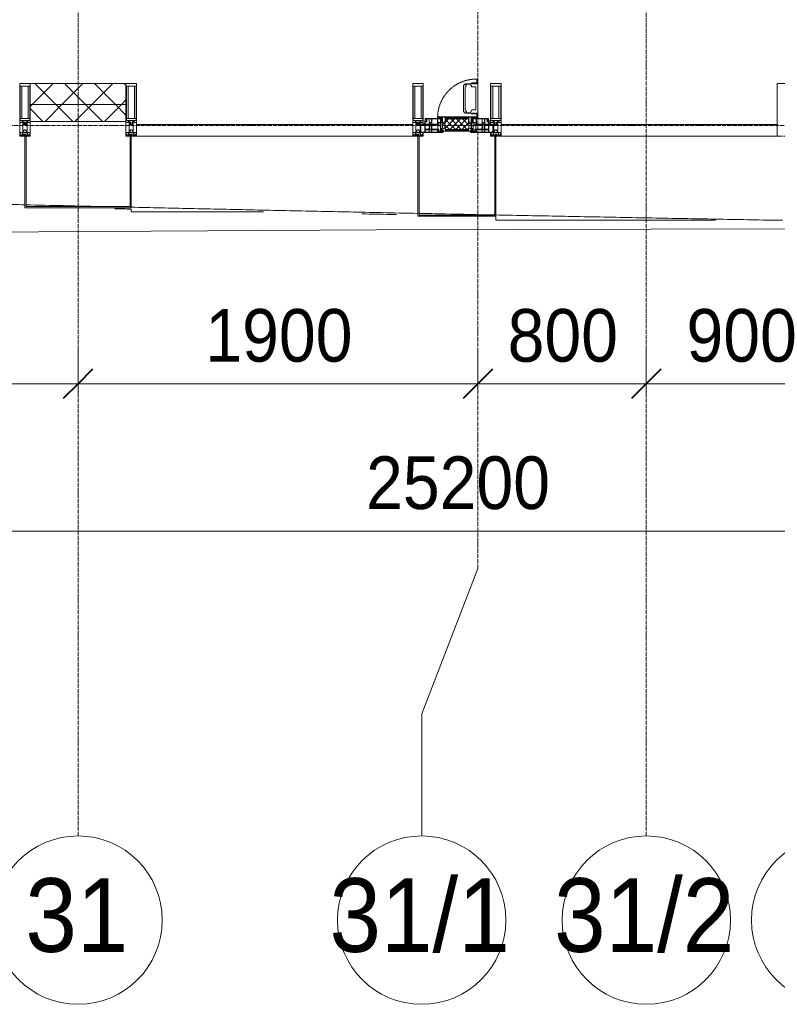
# Model space of a CAD drawing. Header units: millimetres. Extents: x 105790 to 201854, y 7718 to 225473.
# Tile 25 of 50: x 122073 to 125673, y 11226 to 15903. Entities that reach past the tile are written whole.
import ezdxf

# ---------------------------------------------------------------- set-up
doc = ezdxf.new("R2010")
doc.units = ezdxf.units.MM
for name, pattern in [('-D1-02х01', [3, 2, -1]), ('ADSK_Линия сетки', [25, 20, -2.5, 0, -2.5]), ('Линия сетки', [25, 20, -2.5, 0, -2.5])]:
    doc.linetypes.add(name, pattern=pattern)
for name, color, linetype, lineweight in [('Импосты витража', 7, 'Continuous', 18), ('Колонны', 7, 'Continuous', 18), ('Окна', 7, 'Continuous', 18), ('Оси', 7, 'Continuous', 9), ('Панели витража', 7, 'Continuous', 18), ('Размеры', 7, 'Continuous', 9), ('Размеры-100', 7, 'Continuous', 9), ('Стены разрез', 7, 'Continuous', 40), ('Стены штриховка', 7, 'Continuous', 40), ('Форма', 7, 'Continuous', 18), ('Формообразующий элемент-перекрытие', 7, 'Continuous', 18), ('Элементы узлов', 7, 'Continuous', 18)]:
    doc.layers.add(name, color=color, linetype=linetype, lineweight=lineweight)
doc.styles.add('Arial', font='arial.ttf', dxfattribs={"width": 0.9, "height": 250})
doc.styles.add('Arial_1', font='arial.ttf', dxfattribs={"width": 0.9, "height": 350})
doc.dimstyles.new('Основной_2_5_мм', dxfattribs={"dimscale": 304.8, "dimtxt": 255.06485, "dimasz": 0.463911, "dimexe": 0.492126, "dimexo": 0.492126, "dimgap": 0.098425, "dimtad": 1, "dimdec": 0, "dimdsep": 46, "dimtxsty": 'Arial', "dimblk1": 'OBLIQUE', "dimblk2": 'OBLIQUE', "dimsah": 1, "dimcen": 0.09, "dimdle": 0.492126, "dimazin": 2, "dimtfac": 1, "dimtdec": 4, "dimtix": 1, "dimtmove": 0, "dimatfit": 3, "dimfxl": 1, "dimtvp": 1, "dimtolj": 1, "dimtzin": 0, "dimlwd": 20, "dimlwe": 20, "dimarcsym": 2})
pattern_1 = [(45, (0, 0), (-70.71068, 70.71068), []), (135, (0, 0), (-70.71068, -70.71068), [])]

# ---------------------------------------------------------------- blocks, each defined once
blk = doc.blocks.new('Rectangular Mullion - R_StandardFrame_50Wx250H-V33-МКСС_К4_L23_78_000_')
at = {"layer": 'Импосты витража', "color": 253, "lineweight": 5, "true_color": 0xaaaaaa}
for p, q in [((-25, -250), (-25, 0)), ((-25, 0), (0, 0)), ((5, 0), (25, 0)), ((25, 0), (25, -250)), ((25, -250), (-25, -250))]:
    blk.add_line(p, q, dxfattribs=at)
blk = doc.blocks.new('System Panel - A_PAN_Glass-7508020-МКСС_К4_L23_78_000_')
at = {"layer": 'Панели витража', "color": 253, "lineweight": 5, "true_color": 0xaaaaaa}
for p, q in [((656.25, 55), (-656.25, 55)), ((-656.25, 55), (-656.25, 0)), ((656.25, 0), (656.25, 55)), ((-656.25, 0), (656.25, 0))]:
    blk.add_line(p, q, dxfattribs=at)
blk = doc.blocks.new('A_PAN_Створка - 383мм-V37-МКСС_К4_L23_78_000_')
at = {"layer": 'Панели витража', "lineweight": 5}
h = blk.add_hatch(dxfattribs=at)
h.set_pattern_fill('FP_7', color=256, style=0, pattern_type=2)
h.set_pattern_definition([(45, (-124150, -15350), (-14.1421356, 14.1421356), []), (135, (-124150, -15350), (-14.1421356, -14.1421356), [])])
h.paths.add_polyline_path([(-54.5, 31.8), (54.5, 31.8), (54.9, 34.1), (57.2, 36.4), (57.2, 60.8), (54.6, 63.4), (53.6, 82.7), (-54.6, 81.8), (-54.6, 63.4), (-57.2, 60.8), (-57.2, 36.4), (-54.9, 34.1)])
at = {"layer": 'Окна', "lineweight": 5}
for p, q in [((39.7, 249), (31.1, 240.4)), ((31.1, 117.6), (31.1, 240.4)), ((41.4, 234.2), (39.1, 233.8)), ((70.1, 249), (39.7, 249)), ((41.4, 234.2), (43.5, 236.3)), ((45, 244.7), (42.3, 239.8)), ((42.3, 239.8), (43.5, 236.3)), ((45.9, 246.8), (45, 244.7)), ((63.3, 246.8), (45.9, 246.8)), ((64.1, 245), (63.3, 246.8)), ((64.1, 245), (66.7, 241)), ((66.7, 241), (68.6, 239.7)), ((68.6, 239.7), (68.6, 236.4)), ((68.6, 236.4), (71.1, 233.9)), ((70.1, 252.9), (70.1, 249)), ((95.1, 252.9), (70.1, 252.9)), ((71.1, 233.9), (89.5, 233.9)), ((74.1, 248.4), (74.1, 252.9)), ((89.1, 248.4), (74.1, 248.4)), ((89.1, 252.9), (89.1, 248.4)), ((89.5, 233.9), (90.6, 232.8)), ((93.1, 248.4), (93.1, 252.9)), ((97.9, 248.4), (93.1, 248.4)), ((95.1, 270.5), (95.1, 252.9)), ((99.6, 270.5), (95.1, 270.5)), ((97.9, 262.4), (95.1, 262.4)), ((97.9, 262.4), (97.9, 248.4)), ((99.6, 270.5), (99.6, 87.5)), ((39.1, 179), (39.1, 233.8)), ((90.6, 125.2), (90.6, 232.8)), ((39.1, 179), (39.1, 124.2)), ((39.7, 109), (31.1, 117.6)), ((41.4, 123.8), (39.1, 124.2)), ((70.1, 109), (39.7, 109)), ((41.4, 123.8), (43.5, 121.7)), ((42.3, 118.2), (43.5, 121.7)), ((45, 113.3), (42.3, 118.2)), ((45.9, 111.2), (45, 113.3)), ((63.3, 111.2), (45.9, 111.2)), ((64.1, 113), (63.3, 111.2)), ((64.1, 113), (66.7, 117)), ((66.7, 117), (68.6, 118.3)), ((68.6, 121.6), (71.1, 124.1)), ((68.6, 118.3), (68.6, 121.6)), ((70.1, 105.1), (70.1, 109)), ((95.1, 105.1), (70.1, 105.1)), ((71.1, 124.1), (89.5, 124.1)), ((74.1, 109.6), (74.1, 105.1)), ((89.1, 109.6), (74.1, 109.6)), ((89.1, 105.1), (89.1, 109.6)), ((89.5, 124.1), (90.6, 125.2)), ((93.1, 109.6), (93.1, 105.1)), ((97.9, 109.6), (93.1, 109.6)), ((95.1, 87.5), (95.1, 105.1)), ((97.9, 95.6), (95.1, 95.6)), ((97.9, 95.6), (97.9, 109.6)), ((-171, 57), (-156, 57)), ((-171, 17), (-171, 57)), ((-153, 73.5), (-150, 73.5)), ((-153, 60), (-153, 73.5)), ((-150, 84), (-78, 84)), ((-150, 73.5), (-150, 84)), ((-91.5, 92), (91.5, 92)), ((-91.5, 87.5), (-91.5, 92)), ((-73.9, 87.5), (-91.5, 87.5)), ((-78, 84), (-78, 23.5)), ((-73.9, 62.5), (-73.9, 87.5)), ((-70, 62.5), (-73.9, 62.5)), ((-70, 32.1), (-70, 62.5)), ((70, 62.5), (70, 32.1)), ((73.9, 62.5), (70, 62.5)), ((73.9, 87.5), (73.9, 62.5)), ((91.5, 87.5), (73.9, 87.5)), ((78, 84), (150, 84)), ((78, 23.5), (78, 84)), ((91.5, 92), (91.5, 87.5)), ((99.6, 87.5), (95.1, 87.5)), ((150, 84), (150, 73.5)), ((150, 73.5), (153, 73.5)), ((153, 73.5), (153, 60)), ((156, 57), (171, 57)), ((171, 57), (171, 17)), ((-67.9, 17), (-171, 17)), ((-78, 23.5), (-67.9, 23.5)), ((-61.4, 23.5), (-70, 32.1)), ((-67.9, 23.5), (-64.6, 26.8)), ((-67.9, 17), (-67.9, 23.5)), ((-61.4, 23.5), (-67.9, 17)), ((-64.6, 26.8), (-61.4, 23.5)), ((61.4, 23.5), (-61.4, 23.5)), ((70, 32.1), (61.4, 23.5)), ((61.4, 23.5), (64.6, 26.8)), ((67.9, 17), (61.4, 23.5)), ((64.6, 26.8), (67.9, 23.5)), ((67.9, 23.5), (67.9, 17)), ((67.9, 23.5), (78, 23.5)), ((171, 17), (67.9, 17))]:
    blk.add_line(p, q, dxfattribs=at)
at = {"layer": 'Окна', "color": 253, "lineweight": 5, "true_color": 0xaaaaaa}
for p, q in [((-171, 55.5), (-152, 55.5)), ((-152, 20), (-152, 73.5)), ((-150.5, 69.5), (-150.5, 73.5)), ((-145, 69.5), (-150.5, 69.5)), ((-150.5, 33.6), (-150.5, 68)), ((-150.5, 68), (-143.5, 68)), ((-150.5, 56.6), (-132.4, 56.6)), ((-136.4, 52.4), (-150.5, 52.4)), ((-148.5, 82.5), (-132.4, 82.5)), ((-148.5, 81), (-148.5, 82.5)), ((-143.5, 81), (-148.5, 81)), ((-145, 69.5), (-145, 79.5)), ((-143.5, 68), (-143.5, 81)), ((-137.2, 54.8), (-135.8, 50.8)), ((-132.5, 54.8), (-137.2, 54.8)), ((-132.1, 49), (-135.8, 50.8)), ((-132.5, 53.8), (-133.4, 52)), ((-133.4, 52), (-130.1, 50.4)), ((-132.5, 53.8), (-132.5, 54.8)), ((-132.4, 56.6), (-132.4, 82.5)), ((-132.1, 49), (-132.1, 36.8)), ((-131, 82.5), (-120.8, 82.5)), ((-131, 82.5), (-131, 64.6)), ((-131, 64.6), (-120.8, 64.6)), ((-131, 56.5), (-131, 62.6)), ((-120.8, 62.6), (-131, 62.6)), ((-131, 56.5), (-120.8, 56.5)), ((-131, 55.1), (-131, 52.7)), ((-120.8, 55.1), (-131, 55.1)), ((-129.4, 51.1), (-131, 52.7)), ((-130.1, 50.4), (-129.4, 51.1)), ((-130.1, 35.3), (-130.1, 50.4)), ((-122.4, 51.1), (-120.8, 52.7)), ((-121.7, 50.4), (-122.4, 51.1)), ((-118.4, 52), (-121.7, 50.4)), ((-121.7, 35.3), (-121.7, 50.4)), ((-120.8, 82.5), (-120.8, 64.6)), ((-120.8, 56.5), (-120.8, 62.6)), ((-120.8, 55.1), (-120.8, 52.7)), ((-119.7, 49), (-115.9, 50.8)), ((-119.7, 49), (-119.7, 36.8)), ((-119.3, 82.5), (-92.5, 82.5)), ((-119.3, 56.6), (-119.3, 82.5)), ((-92.5, 56.6), (-119.3, 56.6)), ((-119.3, 54.8), (-114.6, 54.8)), ((-119.3, 53.8), (-119.3, 54.8)), ((-119.3, 53.8), (-118.4, 52)), ((-114.6, 54.8), (-115.9, 50.8)), ((-94.1, 52.5), (-115.3, 52.5)), ((-89.9, 50.9), (-94.1, 52.5)), ((-92.5, 56.6), (-92.5, 82.5)), ((-90.8, 82.5), (-79.5, 82.5)), ((-90.8, 64.6), (-90.8, 82.5)), ((-80.1, 64.6), (-90.8, 64.6)), ((-90.8, 62.7), (-90.8, 56.6)), ((-80.4, 62.7), (-90.8, 62.7)), ((-90.8, 56.6), (-85.9, 56.6)), ((-89.9, 52.2), (-88.6, 53.5)), ((-89.9, 52.2), (-89.9, 50.9)), ((-89.9, 35.1), (-89.9, 50.9)), ((-85.9, 53.5), (-88.6, 53.5)), ((-85.9, 56.6), (-85.9, 53.5)), ((-85.9, 53.5), (-78, 45.6)), ((-85, 84), (-85, 87.5)), ((-85, 87.5), (-78, 87.5)), ((-78, 84), (-85, 84)), ((-80.4, 61.1), (-80.4, 62.7)), ((-78, 61.1), (-80.4, 61.1)), ((-80.1, 66.1), (-80.1, 64.6)), ((-78, 66.1), (-80.1, 66.1)), ((-79.5, 82.5), (-79.5, 80.6)), ((-79.5, 80.6), (-78, 80.6)), ((-78, 87.5), (-78, 84)), ((-78, 66.1), (-78, 61.1)), ((78, 87.5), (78, 84)), ((85, 87.5), (78, 87.5)), ((78, 84), (85, 84)), ((79.5, 80.6), (78, 80.6)), ((78, 66.1), (78, 61.1)), ((78, 66.1), (80.1, 66.1)), ((78, 61.1), (80.4, 61.1)), ((85.9, 53.5), (78, 45.6)), ((90.8, 82.5), (79.5, 82.5)), ((79.5, 82.5), (79.5, 80.6)), ((80.1, 66.1), (80.1, 64.6)), ((80.1, 64.6), (90.8, 64.6)), ((80.4, 62.7), (90.8, 62.7)), ((80.4, 61.1), (80.4, 62.7)), ((85, 84), (85, 87.5)), ((85.9, 56.6), (85.9, 53.5)), ((90.8, 56.6), (85.9, 56.6)), ((85.9, 53.5), (88.6, 53.5)), ((89.9, 52.2), (88.6, 53.5)), ((89.9, 50.9), (94.1, 52.5)), ((89.9, 52.2), (89.9, 50.9)), ((89.9, 35.1), (89.9, 50.9)), ((90.8, 64.6), (90.8, 82.5)), ((90.8, 62.7), (90.8, 56.6)), ((119.3, 82.5), (92.5, 82.5)), ((92.5, 56.6), (92.5, 82.5)), ((92.5, 56.6), (119.3, 56.6)), ((94.1, 52.5), (115.3, 52.5)), ((114.6, 54.8), (115.9, 50.8)), ((119.3, 54.8), (114.6, 54.8)), ((119.7, 49), (115.9, 50.8)), ((119.3, 53.8), (118.4, 52)), ((118.4, 52), (121.7, 50.4)), ((119.3, 56.6), (119.3, 82.5)), ((119.3, 53.8), (119.3, 54.8)), ((119.7, 49), (119.7, 36.8)), ((120.8, 82.5), (120.8, 64.6)), ((131, 82.5), (120.8, 82.5)), ((131, 64.6), (120.8, 64.6)), ((120.8, 56.5), (120.8, 62.6)), ((120.8, 62.6), (131, 62.6)), ((131, 56.5), (120.8, 56.5)), ((120.8, 55.1), (120.8, 52.7)), ((120.8, 55.1), (131, 55.1)), ((122.4, 51.1), (120.8, 52.7)), ((121.7, 50.4), (122.4, 51.1)), ((121.7, 35.3), (121.7, 50.4)), ((129.4, 51.1), (131, 52.7)), ((130.1, 50.4), (129.4, 51.1)), ((133.4, 52), (130.1, 50.4)), ((130.1, 35.3), (130.1, 50.4)), ((131, 82.5), (131, 64.6)), ((131, 56.5), (131, 62.6)), ((131, 55.1), (131, 52.7)), ((132.1, 49), (135.8, 50.8)), ((132.1, 49), (132.1, 36.8)), ((132.4, 56.6), (132.4, 82.5)), ((148.5, 82.5), (132.4, 82.5)), ((150.5, 56.6), (132.4, 56.6)), ((132.5, 54.8), (137.2, 54.8)), ((132.5, 53.8), (132.5, 54.8)), ((132.5, 53.8), (133.4, 52)), ((137.2, 54.8), (135.8, 50.8)), ((136.4, 52.4), (150.5, 52.4)), ((143.5, 81), (148.5, 81)), ((143.5, 68), (143.5, 81)), ((150.5, 68), (143.5, 68)), ((145, 69.5), (145, 79.5)), ((145, 69.5), (150.5, 69.5)), ((148.5, 81), (148.5, 82.5)), ((150.5, 69.5), (150.5, 73.5)), ((150.5, 33.6), (150.5, 68)), ((152, 20), (152, 73.5)), ((171, 55.5), (152, 55.5)), ((-171, 18.5), (-153.5, 18.5)), ((-153.5, 18.5), (-152, 20)), ((-136.3, 33.6), (-150.5, 33.6)), ((-150.5, 29.4), (-132.4, 29.4)), ((-150.5, 17), (-150.5, 29.4)), ((-132.4, 18.6), (-150.5, 18.6)), ((-137.2, 31), (-135.8, 35)), ((-132.5, 31), (-137.2, 31)), ((-132.1, 36.8), (-135.8, 35)), ((-133.4, 33.7), (-130.1, 35.3)), ((-132.5, 31.9), (-133.4, 33.7)), ((-132.5, 31.9), (-132.5, 31)), ((-132.4, 29.4), (-132.4, 18.6)), ((-129.4, 34.6), (-131, 33)), ((-131, 30.9), (-131, 33)), ((-120.8, 30.9), (-131, 30.9)), ((-131, 29.5), (-120.8, 29.5)), ((-131, 18.2), (-131, 29.5)), ((-120.8, 18.2), (-131, 18.2)), ((-130.1, 35.3), (-129.4, 34.6)), ((-121.7, 35.3), (-122.4, 34.6)), ((-122.4, 34.6), (-120.8, 33)), ((-118.4, 33.7), (-121.7, 35.3)), ((-120.8, 30.9), (-120.8, 33)), ((-120.8, 18.2), (-120.8, 29.5)), ((-119.7, 36.8), (-115.9, 35)), ((-119.3, 31.9), (-118.4, 33.7)), ((-119.3, 31.9), (-119.3, 31)), ((-119.3, 31), (-114.6, 31)), ((-92.5, 29.4), (-119.3, 29.4)), ((-119.3, 29.4), (-119.3, 18.6)), ((-119.3, 18.6), (-92.5, 18.6)), ((-114.6, 31), (-115.9, 35)), ((-94.1, 33.5), (-115.4, 33.5)), ((-89.9, 35.1), (-94.1, 33.5)), ((-92.5, 18.6), (-92.5, 29.4)), ((-90.8, 18.5), (-90.8, 29.4)), ((-90.8, 29.4), (-85.9, 29.4)), ((-87.3, 18.5), (-90.8, 18.5)), ((-89.9, 32.5), (-89.9, 35.1)), ((-85.9, 32.5), (-89.9, 32.5)), ((-87.3, 21.9), (-85.9, 21.9)), ((-87.3, 20.4), (-87.3, 21.9)), ((-87.3, 20.4), (-87.3, 18.5)), ((-84.8, 20.4), (-87.3, 20.4)), ((-85.9, 29.4), (-85.9, 32.5)), ((-85.9, 21.9), (-85.9, 29.4)), ((-85.9, 18.2), (-85.9, 20.4)), ((-75.9, 18.2), (-85.9, 18.2)), ((-83.4, 20.4), (-84.8, 20.4)), ((-70, 33.8), (-83.4, 20.4)), ((-78, 45.6), (-78, 36.8)), ((-78, 36.8), (-70, 36.8)), ((-75.9, 23.5), (-73, 23.5)), ((-75.9, 21.5), (-75.9, 23.5)), ((-75.9, 21.5), (-75.9, 18.2)), ((-74.9, 21.5), (-75.9, 21.5)), ((-74.9, 17.9), (-74.9, 21.5)), ((-68.9, 17.9), (-74.9, 17.9)), ((-67.2, 29.3), (-73, 23.5)), ((-70, 36.8), (-70, 33.8)), ((-68.9, 21.5), (-68.9, 17.9)), ((-67.9, 21.5), (-68.9, 21.5)), ((-67.9, 23.5), (-64.6, 26.8)), ((-67.9, 21.5), (-67.9, 23.5)), ((-64.6, 26.8), (-67.2, 29.3)), ((64.6, 26.8), (67.2, 29.3)), ((67.9, 23.5), (64.6, 26.8)), ((67.2, 29.3), (73, 23.5)), ((67.9, 21.5), (67.9, 23.5)), ((67.9, 21.5), (68.9, 21.5)), ((68.9, 21.5), (68.9, 17.9)), ((68.9, 17.9), (74.9, 17.9)), ((70, 36.8), (70, 33.8)), ((78, 36.8), (70, 36.8)), ((70, 33.8), (83.4, 20.4)), ((75.9, 23.5), (73, 23.5)), ((74.9, 21.5), (75.9, 21.5)), ((74.9, 17.9), (74.9, 21.5)), ((75.9, 21.5), (75.9, 23.5)), ((75.9, 21.5), (75.9, 18.2)), ((75.9, 18.2), (85.9, 18.2)), ((78, 45.6), (78, 36.8)), ((83.4, 20.4), (84.8, 20.4)), ((84.8, 20.4), (87.3, 20.4)), ((85.9, 32.5), (89.9, 32.5)), ((85.9, 29.4), (85.9, 32.5)), ((85.9, 21.9), (85.9, 29.4)), ((90.8, 29.4), (85.9, 29.4)), ((87.3, 21.9), (85.9, 21.9)), ((85.9, 18.2), (85.9, 20.4)), ((87.3, 20.4), (87.3, 21.9)), ((87.3, 20.4), (87.3, 18.5)), ((87.3, 18.5), (90.8, 18.5)), ((89.9, 35.1), (94.1, 33.5)), ((89.9, 32.5), (89.9, 35.1)), ((90.8, 18.5), (90.8, 29.4)), ((92.5, 18.6), (92.5, 29.4)), ((92.5, 29.4), (119.3, 29.4)), ((119.3, 18.6), (92.5, 18.6)), ((94.1, 33.5), (115.4, 33.5)), ((114.6, 31), (115.9, 35)), ((119.3, 31), (114.6, 31)), ((119.7, 36.8), (115.9, 35)), ((118.4, 33.7), (121.7, 35.3)), ((119.3, 31.9), (118.4, 33.7)), ((119.3, 31.9), (119.3, 31)), ((119.3, 29.4), (119.3, 18.6)), ((122.4, 34.6), (120.8, 33)), ((120.8, 30.9), (120.8, 33)), ((120.8, 30.9), (131, 30.9)), ((120.8, 18.2), (120.8, 29.5)), ((131, 29.5), (120.8, 29.5)), ((120.8, 18.2), (131, 18.2)), ((121.7, 35.3), (122.4, 34.6)), ((130.1, 35.3), (129.4, 34.6)), ((129.4, 34.6), (131, 33)), ((133.4, 33.7), (130.1, 35.3)), ((131, 30.9), (131, 33)), ((131, 18.2), (131, 29.5)), ((132.1, 36.8), (135.8, 35)), ((150.5, 29.4), (132.4, 29.4)), ((132.4, 29.4), (132.4, 18.6)), ((132.4, 18.6), (150.5, 18.6)), ((132.5, 31.9), (133.4, 33.7)), ((132.5, 31.9), (132.5, 31)), ((132.5, 31), (137.2, 31)), ((137.2, 31), (135.8, 35)), ((136.3, 33.6), (150.5, 33.6)), ((150.5, 17), (150.5, 29.4)), ((153.5, 18.5), (152, 20)), ((171, 18.5), (153.5, 18.5))]:
    blk.add_line(p, q, dxfattribs=at)
at = {"layer": 'Окна', "linetype": '-D1-02х01', "lineweight": 5}
blk.add_arc((91.4, 87.5), 183, 88.8555, 178.5909, dxfattribs=at)
at = {"layer": 'Окна', "lineweight": 5}
for centre, start, end in [((-156, 60), 270, 360), ((156, 60), 180, 270)]:
    blk.add_arc(centre, 3, start, end, dxfattribs=at)
at = {"layer": 'Элементы узлов', "color": 253, "lineweight": 5, "true_color": 0xaaaaaa}
for p, q in [((-91.5, 92), (-91.5, 87.5)), ((-91.5, 92), (91.5, 92)), ((-91.5, 87.5), (-73.9, 87.5)), ((-83.4, 90.3), (-69.4, 90.3)), ((-83.4, 90.3), (-83.4, 87.5)), ((-73.9, 87.5), (-73.9, 62.5)), ((-69.4, 85.5), (-73.9, 85.5)), ((-73.9, 81.5), (-69.4, 81.5)), ((-69.4, 66.5), (-73.9, 66.5)), ((-73.9, 62.5), (-70, 62.5)), ((-70, 62.5), (-70, 32.1)), ((-69.4, 90.3), (-69.4, 85.5)), ((-69.4, 81.5), (-69.4, 66.5)), ((-67.9, 89.3), (-66.9, 90.3)), ((-67.9, 62.5), (-67.9, 89.3)), ((-61.7, 62.5), (-67.9, 62.5)), ((-66, 56.5), (-67.8, 55.7)), ((-67.8, 55.7), (-67.8, 38.3)), ((-66.9, 90.3), (-57.4, 90.3)), ((-66, 56.5), (-62, 59.1)), ((-62, 59.1), (-60.7, 61)), ((-60.1, 67.7), (-61.7, 64.9)), ((-61.7, 64.9), (-61.7, 62.5)), ((-60.7, 61), (-57.4, 61)), ((-56.4, 67.7), (-60.1, 67.7)), ((-57.4, 90.3), (-56.4, 89.4)), ((-57.4, 61), (-54.9, 63.5)), ((-54.6, 63.4), (-57.2, 60.8)), ((-57.2, 60.8), (-57.2, 36.4)), ((-56.4, 89.4), (-56.4, 67.7)), ((-53.9, 90.3), (-54.9, 89.3)), ((-54.9, 89.3), (-54.9, 85.6)), ((-54.9, 85.6), (-53.9, 84.6)), ((-54.9, 81.9), (-53.8, 83)), ((-54.9, 63.5), (-54.9, 81.9)), ((-53.6, 82.7), (-54.6, 81.8)), ((-54.6, 81.8), (-54.6, 63.4)), ((53.9, 90.3), (-53.9, 90.3)), ((-53.9, 84.6), (53.9, 84.6)), ((53.8, 83), (-53.8, 83)), ((53.6, 82.7), (-53.6, 82.7)), ((54.6, 81.8), (53.6, 82.7)), ((54.9, 81.9), (53.8, 83)), ((53.9, 90.3), (54.9, 89.3)), ((54.9, 85.6), (53.9, 84.6)), ((54.6, 63.4), (54.6, 81.8)), ((57.2, 60.8), (54.6, 63.4)), ((54.9, 89.3), (54.9, 85.6)), ((54.9, 63.5), (54.9, 81.9)), ((57.4, 61), (54.9, 63.5)), ((57.4, 90.3), (56.4, 89.4)), ((56.4, 89.4), (56.4, 67.7)), ((56.4, 67.7), (60.1, 67.7)), ((57.2, 36.4), (57.2, 60.8)), ((66.9, 90.3), (57.4, 90.3)), ((60.7, 61), (57.4, 61)), ((60.1, 67.7), (61.7, 64.9)), ((62, 59.1), (60.7, 61)), ((61.7, 64.9), (61.7, 62.5)), ((61.7, 62.5), (67.9, 62.5)), ((66, 56.5), (62, 59.1)), ((66, 56.5), (67.8, 55.7)), ((67.9, 89.3), (66.9, 90.3)), ((67.8, 55.7), (67.8, 38.3)), ((67.9, 62.5), (67.9, 89.3)), ((69.4, 90.3), (69.4, 85.5)), ((83.4, 90.3), (69.4, 90.3)), ((69.4, 85.5), (73.9, 85.5)), ((69.4, 81.5), (69.4, 66.5)), ((73.9, 81.5), (69.4, 81.5)), ((69.4, 66.5), (73.9, 66.5)), ((70, 62.5), (70, 32.1)), ((73.9, 62.5), (70, 62.5)), ((91.5, 87.5), (73.9, 87.5)), ((73.9, 87.5), (73.9, 62.5)), ((83.4, 90.3), (83.4, 87.5)), ((91.5, 92), (91.5, 87.5)), ((-70, 32.1), (-61.4, 23.5)), ((-67.8, 38.3), (-65.7, 37.4)), ((-65.7, 37.4), (-60.8, 34.7)), ((61.4, 23.5), (-61.4, 23.5)), ((-60.8, 34.7), (-57.3, 35.9)), ((-55.2, 33.8), (-57.3, 35.9)), ((-57.2, 36.4), (-54.9, 34.1)), ((-55.2, 33.8), (-54.8, 31.5)), ((-54.9, 34.1), (-54.5, 31.8)), ((-53.9, 30.5), (-54.9, 29.5)), ((-54.9, 29.5), (-54.9, 25.8)), ((-54.9, 25.8), (-53.9, 24.8)), ((0, 31.5), (-54.8, 31.5)), ((-54.5, 31.8), (54.5, 31.8)), ((53.9, 30.5), (-53.9, 30.5)), ((-53.9, 24.8), (53.9, 24.8)), ((0, 31.5), (54.8, 31.5)), ((53.9, 30.5), (54.9, 29.5)), ((54.9, 25.8), (53.9, 24.8)), ((54.5, 31.8), (54.9, 34.1)), ((55.2, 33.8), (54.8, 31.5)), ((54.9, 34.1), (57.2, 36.4)), ((54.9, 29.5), (54.9, 25.8)), ((55.2, 33.8), (57.3, 35.9)), ((60.8, 34.7), (57.3, 35.9)), ((65.7, 37.4), (60.8, 34.7)), ((70, 32.1), (61.4, 23.5)), ((67.8, 38.3), (65.7, 37.4))]:
    blk.add_line(p, q, dxfattribs=at)
blk = doc.blocks.new('Rectangular Mullion - 50Wx250H-2623690-МКСС_К4_L23_78_000_')
at = {"layer": 'Элементы узлов', "color": 253, "lineweight": 5, "true_color": 0xaaaaaa}
for p, q in [((-25, 65.2), (-25, 250)), ((-25, 250), (0, 250)), ((-23, 237.3), (0, 237.3)), ((-23, 237.3), (-23, 73.6)), ((-14.9, 84), (-14.9, 237.3)), ((25, 250), (0, 250)), ((23, 237.3), (0, 237.3)), ((14.9, 84), (14.9, 237.3)), ((23, 237.3), (23, 73.6)), ((25, 65.2), (25, 250)), ((-14, 65.2), (-25, 65.2)), ((0, 84), (-23, 84)), ((-0.5, 73.6), (-23, 73.6)), ((-14, 71.3), (-14, 65.2)), ((-10, 71.3), (-14, 71.3)), ((-10, 53), (-10, 71.3)), ((-8.7, 53), (-10, 53)), ((-10, 53), (-10, 17)), ((-8.7, 53), (-7, 54.7)), ((-7, 65.2), (-5.9, 67.3)), ((-7, 65.2), (-7, 54.7)), ((-4.1, 67.3), (-5.9, 67.3)), ((-4.1, 67.3), (-2.9, 65.1)), ((-2.9, 65.1), (-2.9, 54.6)), ((-1.3, 53), (-2.9, 54.6)), ((0, 53), (-1.3, 53)), ((0, 84), (23, 84)), ((0, 53), (1.3, 53)), ((0.5, 73.6), (23, 73.6)), ((1.3, 53), (2.9, 54.6)), ((4.1, 67.3), (2.9, 65.1)), ((2.9, 65.1), (2.9, 54.6)), ((4.1, 67.3), (5.9, 67.3)), ((7, 65.2), (5.9, 67.3)), ((7, 65.2), (7, 54.7)), ((8.7, 53), (7, 54.7)), ((8.7, 53), (10, 53)), ((10, 71.3), (14, 71.3)), ((10, 53), (10, 71.3)), ((10, 53), (10, 17)), ((14, 71.3), (14, 65.2)), ((14, 65.2), (25, 65.2)), ((-23.8, 14.6), (-25, 14.2)), ((-25, 0), (-25, 14.2)), ((-22.3, 17), (-23.8, 17)), ((-23.8, 17), (-23.8, 14.6)), ((-22.5, 10.6), (-23.8, 14.6)), ((-22.5, 10.6), (-23.7, 9.9)), ((-23.7, 1.3), (-23.7, 9.9)), ((-23.7, 1.3), (-11.8, 1.3)), ((-23.2, 10.2), (-22.5, 8)), ((-22.5, 8), (-22.5, 4.5)), ((-21.3, 4.5), (-22.5, 4.5)), ((-22.3, 17), (-22.3, 16)), ((-22.3, 16), (-21.3, 16)), ((-19, 17.6), (-21.3, 16)), ((-21.3, 4.5), (-21.3, 6.5)), ((-21.3, 6.5), (-14.2, 6.5)), ((-18.4, 16.6), (-19, 17.6)), ((-7.4, 16.6), (-18.4, 16.6)), ((-14.2, 6.5), (-14.2, 4.5)), ((-13.2, 4.5), (-14.2, 4.5)), ((-13.2, 4.5), (-12.2, 7.2)), ((-12.7, 7.6), (-11.3, 11.4)), ((-12.7, 7.6), (-11.8, 6.9)), ((-12.2, 9), (-12.2, 14.8)), ((-12.2, 14.8), (0, 14.8)), ((-11.8, 1.3), (-11.8, 6.9)), ((-10.5, 11.2), (-11.3, 11.4)), ((-10.5, 1.5), (-10.5, 11.2)), ((-4.8, 1.5), (-10.5, 1.5)), ((-10, 17), (-7.5, 17)), ((-8.5, 23), (-1.5, 30)), ((-8.5, 18.5), (-8.5, 23)), ((-7.5, 18.5), (-8.5, 18.5)), ((-7.5, 17), (-7.5, 18.5)), ((-7.4, 18), (-7.4, 16.6)), ((-2.6, 18), (-7.4, 18)), ((0, 8), (-4.8, 8)), ((-4.8, 1.5), (-4.8, 8)), ((-2.6, 18), (-2.6, 16.8)), ((-2.6, 16.8), (0, 16.8)), ((-1.5, 30), (0, 30)), ((1.5, 30), (0, 30)), ((2.6, 16.8), (0, 16.8)), ((0, 14.8), (0, 16.8)), ((0, 14.8), (0, 16.8)), ((12.2, 14.8), (0, 14.8)), ((0, 0), (0, 8)), ((0, 8), (4.8, 8)), ((0, 0), (0, 8)), ((8.5, 23), (1.5, 30)), ((2.6, 18), (2.6, 16.8)), ((2.6, 18), (7.4, 18)), ((4.8, 1.5), (4.8, 8)), ((4.8, 1.5), (10.5, 1.5)), ((7.4, 18), (7.4, 16.6)), ((7.4, 16.6), (18.4, 16.6)), ((7.5, 18.5), (8.5, 18.5)), ((7.5, 17), (7.5, 18.5)), ((10, 17), (7.5, 17)), ((8.5, 18.5), (8.5, 23)), ((10.5, 11.2), (11.3, 11.4)), ((10.5, 1.5), (10.5, 11.2)), ((12.7, 7.6), (11.3, 11.4)), ((12.7, 7.6), (11.8, 6.9)), ((11.8, 1.3), (11.8, 6.9)), ((23.7, 1.3), (11.8, 1.3)), ((12.2, 9), (12.2, 14.8)), ((13.2, 4.5), (12.2, 7.2)), ((13.2, 4.5), (14.2, 4.5)), ((21.3, 6.5), (14.2, 6.5)), ((14.2, 6.5), (14.2, 4.5)), ((18.4, 16.6), (19, 17.6)), ((19, 17.6), (21.3, 16)), ((22.3, 16), (21.3, 16)), ((21.3, 4.5), (21.3, 6.5)), ((21.3, 4.5), (22.5, 4.5)), ((22.3, 17), (22.3, 16)), ((22.3, 17), (23.8, 17)), ((22.5, 10.6), (23.8, 14.6)), ((22.5, 10.6), (23.7, 9.9)), ((23.2, 10.2), (22.5, 8)), ((22.5, 8), (22.5, 4.5)), ((23.7, 1.3), (23.7, 9.9)), ((23.8, 17), (23.8, 14.6)), ((23.8, 14.6), (25, 14.2)), ((25, 0), (25, 14.2)), ((-25, 0), (0, 0)), ((25, 0), (0, 0))]:
    blk.add_line(p, q, dxfattribs=at)
for centre, start, end in [((-0.5, 73.1), 360, 90), ((0.5, 73.1), 90, 180)]:
    blk.add_arc(centre, 0.5, start, end, dxfattribs=at)
blk = doc.blocks.new('Rectangular Mullion - R_StandardFrame_50Wx250H-V34-МКСС_К4_L23_78_000_')
at = {"layer": 'Импосты витража', "color": 253, "lineweight": 5, "true_color": 0xaaaaaa}
for p, q in [((-25, -250), (-25, 0)), ((-25, 0), (0, 0)), ((5, 0), (25, 0)), ((25, 0), (25, -17)), ((25, -57), (25, -250)), ((25, -250), (-25, -250))]:
    blk.add_line(p, q, dxfattribs=at)
blk = doc.blocks.new('Rectangular Mullion - R_StandardFrame_50Wx250H-V35-МКСС_К4_L23_78_000_')
at = {"layer": 'Импосты витража', "color": 253, "lineweight": 5, "true_color": 0xaaaaaa}
for p, q in [((-25, -17), (-25, 0)), ((-25, 0), (-5, 0)), ((0, 0), (25, 0)), ((25, 0), (25, -250)), ((-25, -250), (-25, -57)), ((25, -250), (-25, -250))]:
    blk.add_line(p, q, dxfattribs=at)
blk = doc.blocks.new('Rectangular Mullion - R_StandardFrame_50Wx250H-7505731-МКСС_К4_L23_78_000_')
at = {"layer": 'Импосты витража', "color": 253, "lineweight": 5, "true_color": 0xaaaaaa}
for p, q in [((-25, -250), (-25, 0)), ((-25, 0), (-5, 0)), ((0, 0), (25, 0)), ((25, 0), (25, -250)), ((25, -250), (-25, -250))]:
    blk.add_line(p, q, dxfattribs=at)
blk = doc.blocks.new('A_SLK_PAN_Type1 - Прямой тип панели-6537843-МКСС_К4_L23_78_000_')
at = {"layer": 'Колонны', "lineweight": 5}
for p, q in [((-252.5, 340), (252.5, 340)), ((-252.5, 0), (-252.5, 340)), ((-247.5, 335), (-247.5, 0)), ((247.5, 335), (-247.5, 335)), ((247.5, 0), (247.5, 335)), ((252.5, 340), (252.5, 0)), ((-247.5, 0), (-252.5, 0)), ((252.5, 0), (247.5, 0))]:
    blk.add_line(p, q, dxfattribs=at)
blk = doc.blocks.new('A_SLK_PAN_Type1 - Прямой тип панели Ф-1_1-7503514-МКСС_К4_L23_78_000_')
at = {"layer": 'Колонны', "lineweight": 5}
for p, q in [((-185, 380), (185, 380)), ((-185, 0), (-185, 380)), ((-180, 375), (-180, 0)), ((180, 375), (-180, 375)), ((180, 0), (180, 375)), ((185, 380), (185, 0)), ((-180, 0), (-185, 0)), ((185, 0), (180, 0))]:
    blk.add_line(p, q, dxfattribs=at)
blk = doc.blocks.new('A_OGR_PAN_Отлив - A_OGR_PAN_Отлив-6121434-МКСС_К4_L23_78_000_')
at = {"layer": 'Колонны', "color": 253, "lineweight": 5, "true_color": 0xaaaaaa}
for q in [(-681.2, -381.6), (362.6, -400)]:
    blk.add_line((-681.2, -400), q, dxfattribs=at)
blk = doc.blocks.new('A_OGR_PAN_Отлив - A_OGR_PAN_Отлив-6121878-МКСС_К4_L23_78_000_')
at = {"layer": 'Колонны', "color": 253, "lineweight": 5, "true_color": 0xaaaaaa}
for q in [(-681.2, -346.6), (-52.1, -360)]:
    blk.add_line((-681.2, -360), q, dxfattribs=at)
blk = doc.blocks.new('135_SLK_K4_AR_FCD_rvt-1-МКСС_К4_L23_78_000_')
at = {"layer": 'Стены разрез', "lineweight": 5, "true_color": 0xaaaaaa}
h = blk.add_hatch(dxfattribs=at)
h.set_pattern_fill('FP_4', color=253, style=0, pattern_type=2)
h.set_pattern_definition(pattern_1)
h.paths.add_polyline_path([(122122.5, 15500), (122577.5, 15500), (122577.5, 15600), (122122.5, 15600)])
h = blk.add_hatch(dxfattribs=at)
h.set_pattern_fill('FP_4', color=253, style=0, pattern_type=2)
h.set_pattern_definition(pattern_1)
h.paths.add_polyline_path([(122122.5, 15420), (122577.5, 15420), (122577.5, 15500), (122122.5, 15500)])
at = {"layer": 'Стены разрез', "color": 253, "lineweight": 9, "true_color": 0xaaaaaa}
for p, q in [((122577.5, 15600), (122122.5, 15600)), ((122122.5, 15600), (122122.5, 15420)), ((122577.5, 15420), (122577.5, 15600)), ((122122.5, 15420), (122577.5, 15420))]:
    blk.add_line(p, q, dxfattribs=at)
at = {"layer": 'Стены штриховка', "color": 253, "lineweight": 9, "true_color": 0xaaaaaa}
blk.add_line((122577.5, 15500), (122122.5, 15500), dxfattribs=at)
at = {"layer": 'Форма', "color": 253, "lineweight": 5, "true_color": 0xaaaaaa, "flags": 128}
blk.add_lwpolyline([(114341.6, 14827.2), (118320, 14866.3), (121358.5, 14890.7), (123765.7, 14904.4), (125726.1, 14909.6), (127355.1, 14908.1), (128728.7, 14900.7), (129604.8, 14892.1)], dxfattribs=at)
at = {"layer": 'Форма', "color": 253, "lineweight": 9, "true_color": 0xaaaaaa}
for points, knots in [([(120734.9, 15056.1), (120745.3, 15055.8), (120856.4, 15053.2), (121068.5, 15048), (121371.1, 15040.8), (121673.4, 15033.7), (121915.5, 15028), (122056.9, 15024.7), (122097.4, 15023.8)], [-0.63217227, -0.63217227, -0.63217227, -0.63217227, -0.63095238, -0.61904762, -0.60714286, -0.5952381, -0.58333333, -0.57854747, -0.57854747, -0.57854747, -0.57854747]), ([(122102.3, 15023.7), (122161, 15022.3), (122270.1, 15019.8), (122398.5, 15016.9), (122468.2, 15015.3), (122487.5, 15014.9)], [-0.57835583, -0.57835583, -0.57835583, -0.57835583, -0.57142857, -0.56547619, -0.56320136, -0.56320136, -0.56320136, -0.56320136]), ([(122602.6, 15012.3), (122696.2, 15010.2), (122890.6, 15005.8), (123185.7, 14999.3), (123488.3, 14992.8), (123748.1, 14987.4), (123907, 14984.1), (123965, 14982.9)], [-0.55867235, -0.55867235, -0.55867235, -0.55867235, -0.54761905, -0.53571429, -0.52380952, -0.51190476, -0.50505025, -0.50505025, -0.50505025, -0.50505025]), ([(123969.9, 14982.8), (124011, 14982), (124131, 14979.5), (124251, 14977.1), (124329.9, 14975.5)], [-0.50485772, -0.50485772, -0.50485772, -0.50485772, -0.5, -0.49068539, -0.49068539, -0.49068539, -0.49068539]), ([(124334.9, 14975.4), (124355.2, 14975), (124476.3, 14972.6), (124698.3, 14968.3), (125001, 14962.5), (125303.3, 14956.9), (125535.5, 14952.7), (125666.9, 14950.4), (125697.4, 14949.9)], [-0.49048903, -0.49048903, -0.49048903, -0.49048903, -0.48809524, -0.47619048, -0.46428571, -0.45238095, -0.44047619, -0.43686983, -0.43686983, -0.43686983, -0.43686983])]:
    blk.add_open_spline(points, degree=3, knots=knots, dxfattribs=at)
at = {"layer": 'Формообразующий элемент-перекрытие', "color": 253, "lineweight": 5, "true_color": 0xaaaaaa}
blk.add_open_spline([(122602.5, 15003.2), (122576.7, 15003.8), (122551, 15004.3), (122525.2, 15004.9)], degree=3, dxfattribs=at)
blk.add_open_spline([(123863, 14977.4), (123854.4, 14977.5), (123799.4, 14978.6), (123744.5, 14979.7), (123698, 14980.6)], degree=3, knots=[0.499009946, 0.499009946, 0.499009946, 0.499009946, 0.5, 0.505372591, 0.505372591, 0.505372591, 0.505372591], dxfattribs=at)
at = {"layer": 'Импосты витража', "color": 253, "lineweight": 5, "true_color": 0xaaaaaa}
for p in [(122097.5, 15350), (122602.5, 15350), (123965, 15350), (124335, 15350)]:
    blk.add_blockref('Rectangular Mullion - 50Wx250H-2623690-МКСС_К4_L23_78_000_', p, dxfattribs=at)
at = {"layer": 'Импосты витража', "color": 253, "lineweight": 5, "true_color": 0xaaaaaa, "extrusion": (0, 0, -1), "rotation": 180}
for name, p in [('Rectangular Mullion - R_StandardFrame_50Wx250H-V33-МКСС_К4_L23_78_000_', (-122097.5, 15350)), ('Rectangular Mullion - R_StandardFrame_50Wx250H-7505731-МКСС_К4_L23_78_000_', (-122602.5, 15350)), ('Rectangular Mullion - R_StandardFrame_50Wx250H-V34-МКСС_К4_L23_78_000_', (-123965, 15350)), ('Rectangular Mullion - R_StandardFrame_50Wx250H-V35-МКСС_К4_L23_78_000_', (-124335, 15350)), ('Rectangular Mullion - R_StandardFrame_50Wx250H-V33-МКСС_К4_L23_78_000_', (-125697.5, 15350))]:
    blk.add_blockref(name, p, dxfattribs=at)
at = {"layer": 'Колонны', "color": 253, "lineweight": 5, "true_color": 0xaaaaaa, "rotation": 180}
for name, p in [('A_SLK_PAN_Type1 - Прямой тип панели-6537843-МКСС_К4_L23_78_000_', (122350, 15350)), ('A_SLK_PAN_Type1 - Прямой тип панели Ф-1_1-7503514-МКСС_К4_L23_78_000_', (124150, 15350))]:
    blk.add_blockref(name, p, dxfattribs=at)
at = {"layer": 'Колонны', "color": 253, "lineweight": 5, "true_color": 0xaaaaaa}
for name, p in [('A_OGR_PAN_Отлив - A_OGR_PAN_Отлив-6121878-МКСС_К4_L23_78_000_', (123283.8, 15350)), ('A_OGR_PAN_Отлив - A_OGR_PAN_Отлив-6121434-МКСС_К4_L23_78_000_', (125016.3, 15350))]:
    blk.add_blockref(name, p, dxfattribs=at)
at = {"layer": 'Панели витража', "color": 253, "lineweight": 5, "true_color": 0xaaaaaa}
for name, p in [('A_PAN_Створка - 383мм-V37-МКСС_К4_L23_78_000_', (124150, 15350)), ('System Panel - A_PAN_Glass-7508020-МКСС_К4_L23_78_000_', (123283.8, 15350)), ('System Panel - A_PAN_Glass-7508020-МКСС_К4_L23_78_000_', (125016.3, 15350))]:
    blk.add_blockref(name, p, dxfattribs=at)
blk = doc.blocks.new('Ось сетки - Круг_Ø8 мм-6577-МКСС_К4_L23_78_000_')
at = {"layer": 'Оси', "lineweight": 20}
for start, end in [(360, 180), (180, 360)]:
    blk.add_arc((0, 0), 4, start, end, dxfattribs=at)
blk = doc.blocks.new('DIMBLOCK4-МКСС_К4_L23_78_000_')
at = {"layer": 'Размеры-100', "lineweight": 20, "transparency": 16777216}
for p, q in [((119450, 14173.9), (119450, 14323.9)), ((122350, 14173.9), (122350, 14323.9)), ((119450, 14173.9), (122350, 14173.9)), ((119450, 14173.9), (119450, 14123.9)), ((122350, 14173.9), (122350, 14123.9))]:
    blk.add_line(p, q, dxfattribs=at)
at = {"layer": 'Размеры-100', "lineweight": 40, "transparency": 16777216}
for p, q in [((119450, 14173.9), (119520.7, 14244.6)), ((122350, 14173.9), (122420.7, 14244.6)), ((119450, 14173.9), (119379.3, 14103.2)), ((122350, 14173.9), (122279.3, 14103.2))]:
    blk.add_line(p, q, dxfattribs=at)
at = {"layer": 'Размеры-100', "color": 0, "lineweight": 20, "transparency": 16777216, "insert": (120554.7, 14528.5), "char_height": 250, "width": 828.765, "attachment_point": 1, "line_spacing_factor": 0.941778, "style": 'Arial'}
blk.add_mtext('2900', dxfattribs=at)
blk = doc.blocks.new('_Oblique')
at = {"color": 0, "linetype": 'ByBlock', "lineweight": -2}
blk.add_line((-0.5, -0.5), (0.5, 0.5), dxfattribs=at)
blk = doc.blocks.new('DIMBLOCK5-МКСС_К4_L23_78_000_')
at = {"layer": 'Размеры-100', "lineweight": 20, "transparency": 16777216}
for p, q in [((122350, 14173.9), (122350, 14323.9)), ((124250, 14173.9), (124250, 14323.9)), ((122350, 14173.9), (124250, 14173.9)), ((122350, 14173.9), (122350, 14123.9)), ((124250, 14173.9), (124250, 14123.9))]:
    blk.add_line(p, q, dxfattribs=at)
at = {"layer": 'Размеры-100', "lineweight": 40, "transparency": 16777216}
for p, q in [((122350, 14173.9), (122420.7, 14244.6)), ((124250, 14173.9), (124320.7, 14244.6)), ((122350, 14173.9), (122279.3, 14103.2)), ((124250, 14173.9), (124179.3, 14103.2))]:
    blk.add_line(p, q, dxfattribs=at)
at = {"layer": 'Размеры-100', "color": 0, "lineweight": 20, "transparency": 16777216, "insert": (122954.7, 14528.5), "char_height": 250, "width": 828.765, "attachment_point": 1, "line_spacing_factor": 0.941778, "style": 'Arial'}
blk.add_mtext('1900', dxfattribs=at)
blk = doc.blocks.new('DIMBLOCK6-МКСС_К4_L23_78_000_')
at = {"layer": 'Размеры-100', "lineweight": 20, "transparency": 16777216}
for p, q in [((124250, 14173.9), (124250, 14323.9)), ((125050, 14173.9), (125050, 14323.9)), ((124250, 14173.9), (125050, 14173.9)), ((124250, 14173.9), (124250, 14123.9)), ((125050, 14173.9), (125050, 14123.9))]:
    blk.add_line(p, q, dxfattribs=at)
at = {"layer": 'Размеры-100', "lineweight": 40, "transparency": 16777216}
for p, q in [((124250, 14173.9), (124320.7, 14244.6)), ((125050, 14173.9), (125120.7, 14244.6)), ((124250, 14173.9), (124179.3, 14103.2)), ((125050, 14173.9), (124979.3, 14103.2))]:
    blk.add_line(p, q, dxfattribs=at)
at = {"layer": 'Размеры-100', "color": 0, "lineweight": 20, "transparency": 16777216, "insert": (124391, 14528.5), "char_height": 250, "width": 621.573, "attachment_point": 1, "line_spacing_factor": 0.941778, "style": 'Arial'}
blk.add_mtext('800', dxfattribs=at)
blk = doc.blocks.new('DIMBLOCK7-МКСС_К4_L23_78_000_')
at = {"layer": 'Размеры-100', "lineweight": 20, "transparency": 16777216}
for p, q in [((125050, 14173.9), (125050, 14323.9)), ((125950, 14173.9), (125950, 14323.9)), ((125050, 14173.9), (125950, 14173.9)), ((125050, 14173.9), (125050, 14123.9)), ((125950, 14173.9), (125950, 14123.9))]:
    blk.add_line(p, q, dxfattribs=at)
at = {"layer": 'Размеры-100', "lineweight": 40, "transparency": 16777216}
for p, q in [((125050, 14173.9), (125120.7, 14244.6)), ((125950, 14173.9), (126020.7, 14244.6)), ((125050, 14173.9), (124979.3, 14103.2)), ((125950, 14173.9), (125879.3, 14103.2))]:
    blk.add_line(p, q, dxfattribs=at)
at = {"layer": 'Размеры-100', "color": 0, "lineweight": 20, "transparency": 16777216, "insert": (125241, 14528.5), "char_height": 250, "width": 621.573, "attachment_point": 1, "line_spacing_factor": 0.941778, "style": 'Arial'}
blk.add_mtext('900', dxfattribs=at)
blk = doc.blocks.new('DIMBLOCK18-МКСС_К4_L23_78_000_')
at = {"layer": 'Размеры-100', "lineweight": 20, "transparency": 16777216}
for p, q in [((111550, 13473.9), (111550, 13623.9)), ((136750, 13473.9), (136750, 13623.9)), ((111400, 13473.9), (136900, 13473.9)), ((111550, 13473.9), (111550, 13423.9)), ((136750, 13473.9), (136750, 13423.9))]:
    blk.add_line(p, q, dxfattribs=at)
at = {"layer": 'Размеры-100', "lineweight": 40, "transparency": 16777216}
for p, q in [((111550, 13473.9), (111620.7, 13544.6)), ((136750, 13473.9), (136820.7, 13544.6)), ((111550, 13473.9), (111479.3, 13403.2)), ((136750, 13473.9), (136679.3, 13403.2))]:
    blk.add_line(p, q, dxfattribs=at)
at = {"layer": 'Размеры-100', "color": 0, "lineweight": 20, "transparency": 16777216, "insert": (123718.4, 13828.5), "char_height": 250, "width": 1035.956, "attachment_point": 1, "line_spacing_factor": 0.941778, "style": 'Arial'}
blk.add_mtext('25200', dxfattribs=at)

msp = doc.modelspace()

# ---------------------------------------------------------------- linework, layer by layer
at = {"layer": 'Оси', "linetype": 'Линия сетки'}
for p, q in [((122350, 12025.7), (122350, 33100)), ((124250, 13295.7), (124250, 33100)), ((125050, 12025.7), (125050, 33100))]:
    msp.add_line(p, q, dxfattribs=at)
at = {"layer": 'Оси', "linetype": 'ADSK_Линия сетки'}
msp.add_line((136800, 15400), (106608.1, 15400), dxfattribs=at)
at = {"layer": 'Оси'}
for p, q in [((124250, 13295.7), (123982.7, 12605.4)), ((123982.7, 12605.4), (123982.7, 12025.7))]:
    msp.add_line(p, q, dxfattribs=at)

# ---------------------------------------------------------------- block references
at = {"lineweight": 5}
msp.add_blockref('135_SLK_K4_AR_FCD_rvt-1-МКСС_К4_L23_78_000_', (0, 0), dxfattribs=at)
at = {"layer": 'Оси', "lineweight": 20, "xscale": 99.99999999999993, "yscale": 99.99999999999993, "zscale": 99.99999999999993}
for p in [(122350, 11625.7), (123982.7, 11625.7), (125050, 11625.7), (125950, 11625.7)]:
    msp.add_blockref('Ось сетки - Круг_Ø8 мм-6577-МКСС_К4_L23_78_000_', p, dxfattribs=at)

# ---------------------------------------------------------------- texts
at = {"layer": 'Оси', "char_height": 350, "attachment_point": 1, "style": 'Arial_1'}
for s, insert, width in [('31/1', (123544.5, 11824.7), 1060.633), ('31/2', (124611.8, 11824.7), 1060.633), ('31', (122099.4, 11824.7), 606.076)]:
    msp.add_mtext(s, dxfattribs=dict(at, insert=insert, width=width))

# ---------------------------------------------------------------- dimensions: what is measured, and where the dimension line sits
at = {"layer": 'Размеры', "lineweight": 20}
for base, p1, p2, override, picture, middle in [((122350, 14173.9), (119450, 14273.9), (122350, 14273.9), {"dimpost": '<>', "dimfxl": 2900}, 'DIMBLOCK4-МКСС_К4_L23_78_000_', (120900, 14331.6)), ((124250, 14173.9), (122350, 14273.9), (124250, 14273.9), {"dimpost": '<>', "dimfxl": 1900}, 'DIMBLOCK5-МКСС_К4_L23_78_000_', (123300, 14331.6)), ((125050, 14173.9), (124250, 14273.9), (125050, 14273.9), {"dimpost": '<>', "dimfxl": 800}, 'DIMBLOCK6-МКСС_К4_L23_78_000_', (124650, 14331.6)), ((125950, 14173.9), (125050, 14273.9), (125950, 14273.9), {"dimpost": '<>', "dimfxl": 900}, 'DIMBLOCK7-МКСС_К4_L23_78_000_', (125500, 14331.6)), ((136750, 13473.9), (111550, 13573.9), (136750, 13573.9), {"dimpost": '<>', "dimfxl": 25200}, 'DIMBLOCK18-МКСС_К4_L23_78_000_', (124150, 13631.6))]:
    dim = msp.add_linear_dim(base=base, p1=p1, p2=p2, dimstyle='Основной_2_5_мм', override=override, dxfattribs=at)
    dim.commit()
    dim.dimension.update_dxf_attribs({"geometry": picture, "text_midpoint": middle})

doc.saveas('drawing.dxf')
